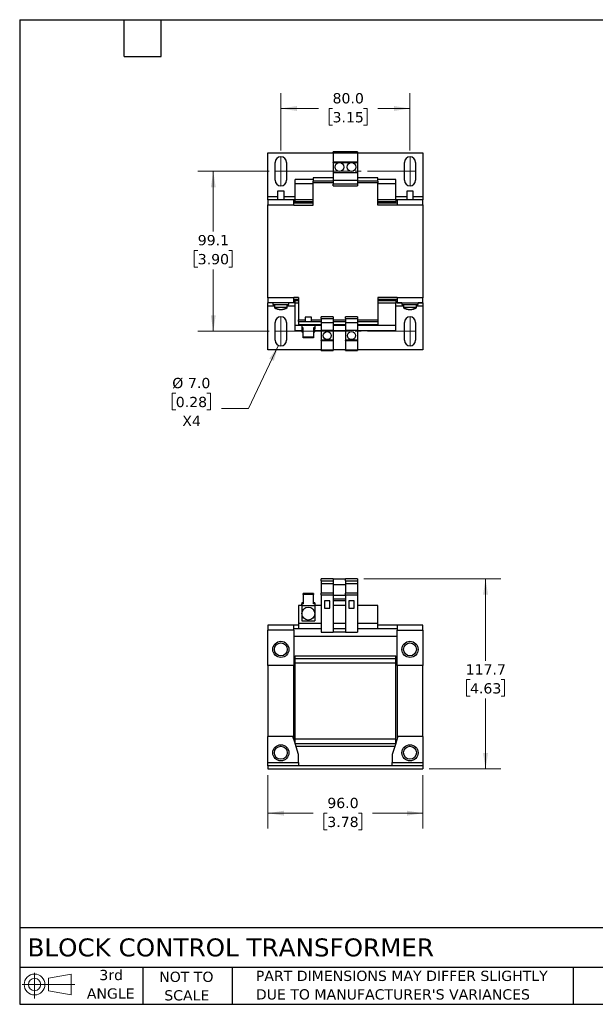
# Model space of a CAD drawing. Header units: millimetres. Extents: x 19 to 819, y 19 to 629.
# Tile 1 of 2: x 19 to 376, y 19 to 629. Entities that reach past the tile are written whole.
import ezdxf

# ---------------------------------------------------------------- set-up
doc = ezdxf.new("R2010")
doc.units = ezdxf.units.MM
doc.header["$LTSCALE"] = 3
doc.linetypes.add('SLD-Center', pattern=[19.05, 15.24, -1.27, 1.27, -1.27])
doc.linetypes.add('SLD-Solid', pattern=[0])
doc.layers.add('TEXT', color=140, linetype='SLD-Solid', lineweight=25)
doc.styles.add('SLDTEXTSTYLE0', font='VERDANA.TTF')
doc.dimstyles.new('SLDDIMSTYLE0', dxfattribs={"dimtxt": 6.474023, "dimasz": 9.906, "dimexe": 0, "dimexo": 0.0625, "dimgap": 1.618506, "dimtad": 0, "dimtih": 1, "dimtoh": 1, "dimrnd": 1e-09, "dimzin": 4, "dimdsep": 46, "dimtxsty": 'SLDTEXTSTYLE0', "dimsah": 1, "dimcen": 0.09, "dimadec": 0, "dimazin": 1, "dimtfac": 1, "dimtofl": 0, "dimtmove": 0, "dimatfit": 3, "dimfxl": 0, "dimfrac": 2, "dimtolj": 1, "dimtzin": 12, "dimarcsym": 0})
doc.dimstyles.new('SLDDIMSTYLE1', dxfattribs={"dimtxt": 6.474023, "dimasz": 9.906, "dimexe": 0, "dimexo": 0.0625, "dimgap": 1.618506, "dimtad": 0, "dimtih": 1, "dimtoh": 1, "dimrnd": 1e-09, "dimzin": 12, "dimdsep": 46, "dimtxsty": 'SLDTEXTSTYLE0', "dimsah": 1, "dimcen": 0.09, "dimadec": 0, "dimazin": 3, "dimtfac": 1, "dimtofl": 0, "dimtmove": 0, "dimatfit": 3, "dimfxl": 0, "dimfrac": 2, "dimtolj": 1, "dimtzin": 12, "dimarcsym": 0})
doc.dimstyles.new('SLDDIMSTYLE3', dxfattribs={"dimtxt": 6.474023, "dimasz": 9.906, "dimexe": 0, "dimexo": 0.0625, "dimgap": 1.618506, "dimtad": 0, "dimtih": 1, "dimtoh": 1, "dimrnd": 1e-09, "dimzin": 4, "dimdsep": 46, "dimtxsty": 'SLDTEXTSTYLE0', "dimsah": 1, "dimcen": 0, "dimadec": 0, "dimazin": 1, "dimtfac": 1, "dimtofl": 0, "dimtmove": 0, "dimatfit": 3, "dimfxl": 0, "dimfrac": 2, "dimtolj": 1, "dimtzin": 12, "dimarcsym": 0})

# ---------------------------------------------------------------- blocks, each defined once
blk = doc.blocks.new('Block11')
at = {"color": 7, "linetype": 'SLD-Solid', "lineweight": 18}
for p, q in [((7.77, 15.93), (7.77, 0)), ((16.44, 12.5), (30.53, 15.1)), ((16.44, 4.79), (16.44, 12.5)), ((30.53, 15.1), (30.53, 2.19)), ((0, 8.65), (32.62, 8.65)), ((16.44, 4.79), (30.53, 2.19))]:
    blk.add_line(p, q, dxfattribs=at)
for radius in [6.45, 3.86]:
    blk.add_circle((7.77, 8.65), radius, dxfattribs=at)
blk = doc.blocks.new('Block12')
at = {"color": 7, "linetype": 'Continuous'}
blk.add_blockref('Block11', (0, 0), dxfattribs=at)
blk = doc.blocks.new('_D')
at = {"color": 7, "linetype": 'SLD-Solid', "lineweight": 0}
for p, q in [((172.87, 160.97), (172.87, 127.85)), ((268.87, 160.97), (268.87, 127.85)), ((172.87, 137.38), (200.88, 137.38)), ((209.65, 137.38), (207.48, 137.38)), ((207.48, 137.38), (207.48, 127.09)), ((228.89, 137.38), (231.06, 137.38)), ((231.06, 137.38), (231.06, 127.09)), ((268.87, 137.38), (237.66, 137.38)), ((207.48, 127.09), (209.65, 127.09)), ((231.06, 127.09), (228.89, 127.09))]:
    blk.add_line(p, q, dxfattribs=at)
at = {"color": 7, "linetype": 'SLD-Solid', "lineweight": 18}
for points in [[(172.87, 137.38), (182.77, 135.85), (182.77, 138.9)], [(268.87, 137.38), (258.96, 138.9), (258.96, 135.85)]]:
    blk.add_solid(points, dxfattribs=at)
at = {"color": 7, "linetype": 'SLD-Solid', "lineweight": 18, "char_height": 6.35, "attachment_point": 1, "style": 'SLDTEXTSTYLE0'}
for s, insert in [('96.0', (209.65, 146.89)), ('3.78', (209.65, 135.15))]:
    blk.add_mtext(s, dxfattribs=dict(at, insert=insert))
blk = doc.blocks.new('_D_1')
at = {"color": 7, "linetype": 'SLD-Solid', "lineweight": 0}
for p, q in [((232.18, 282.48), (317.21, 282.48)), ((307.69, 282.48), (307.69, 231.8)), ((298.07, 220.06), (295.9, 220.06)), ((295.9, 220.06), (295.9, 209.78)), ((317.31, 220.06), (319.48, 220.06)), ((319.48, 220.06), (319.48, 209.78)), ((295.9, 209.78), (298.07, 209.78)), ((307.69, 164.78), (307.69, 208.33)), ((319.48, 209.78), (317.31, 209.78)), ((272.68, 164.78), (317.21, 164.78))]:
    blk.add_line(p, q, dxfattribs=at)
at = {"color": 7, "linetype": 'SLD-Solid', "lineweight": 18}
for points in [[(307.69, 282.48), (306.16, 272.57), (309.21, 272.57)], [(307.69, 164.78), (309.21, 174.68), (306.16, 174.68)]]:
    blk.add_solid(points, dxfattribs=at)
at = {"color": 7, "linetype": 'SLD-Solid', "lineweight": 18, "char_height": 6.35, "attachment_point": 1, "style": 'SLDTEXTSTYLE0'}
for s, insert in [('117.7', (295.38, 229.58)), ('4.63', (298.07, 217.84))]:
    blk.add_mtext(s, dxfattribs=dict(at, insert=insert))
blk = doc.blocks.new('_D_6')
at = {"color": 7, "linetype": 'SLD-Solid', "lineweight": 0}
for p, q in [((180.86, 547.59), (180.86, 583.2)), ((260.87, 547.59), (260.87, 583.2)), ((180.86, 573.67), (204.12, 573.67)), ((212.89, 573.67), (210.72, 573.67)), ((210.72, 573.67), (210.72, 563.38)), ((232.13, 573.67), (234.31, 573.67)), ((234.31, 573.67), (234.31, 563.38)), ((260.87, 573.67), (240.91, 573.67)), ((210.72, 563.38), (212.89, 563.38)), ((234.31, 563.38), (232.13, 563.38))]:
    blk.add_line(p, q, dxfattribs=at)
at = {"color": 7, "linetype": 'SLD-Solid', "lineweight": 18}
for points in [[(180.86, 573.67), (190.77, 572.15), (190.77, 575.2)], [(260.87, 573.67), (250.97, 575.2), (250.97, 572.15)]]:
    blk.add_solid(points, dxfattribs=at)
at = {"color": 7, "linetype": 'SLD-Solid', "lineweight": 18, "char_height": 6.35, "attachment_point": 1, "style": 'SLDTEXTSTYLE0'}
for s, insert in [('80.0', (212.89, 583.19)), ('3.15', (212.89, 571.45))]:
    blk.add_mtext(s, dxfattribs=dict(at, insert=insert))
blk = doc.blocks.new('_D_7')
at = {"color": 7, "linetype": 'SLD-Solid', "lineweight": 0}
for p, q in [((173.55, 534.78), (129.47, 534.78)), ((138.99, 534.78), (138.99, 497.55)), ((129.37, 485.82), (127.2, 485.82)), ((127.2, 485.82), (127.2, 475.53)), ((148.61, 485.82), (150.78, 485.82)), ((150.78, 485.82), (150.78, 475.53)), ((127.2, 475.53), (129.37, 475.53)), ((150.78, 475.53), (148.61, 475.53)), ((138.99, 435.72), (138.99, 474.08)), ((173.55, 435.72), (129.47, 435.72))]:
    blk.add_line(p, q, dxfattribs=at)
at = {"color": 7, "linetype": 'SLD-Solid', "lineweight": 18}
for points in [[(138.99, 534.78), (137.47, 524.87), (140.52, 524.87)], [(138.99, 435.72), (140.52, 445.62), (137.47, 445.62)]]:
    blk.add_solid(points, dxfattribs=at)
at = {"color": 7, "linetype": 'SLD-Solid', "lineweight": 18, "char_height": 6.35, "attachment_point": 1, "style": 'SLDTEXTSTYLE0'}
for s, insert in [('99.1', (129.37, 495.33)), ('3.90', (129.37, 483.59))]:
    blk.add_mtext(s, dxfattribs=dict(at, insert=insert))
blk = doc.blocks.new('_D_8')
at = {"color": 7, "linetype": 'SLD-Solid', "lineweight": 0}
for p, q in [((179.36, 427.06), (160.78, 387.96)), ((115.76, 397.36), (113.59, 397.36)), ((113.59, 397.36), (113.59, 387.07)), ((135, 397.36), (137.17, 397.36)), ((137.17, 397.36), (137.17, 387.07)), ((113.59, 387.07), (115.76, 387.07)), ((137.17, 387.07), (135, 387.07)), ((160.78, 387.96), (144.11, 387.96))]:
    blk.add_line(p, q, dxfattribs=at)
at = {"color": 7, "linetype": 'SLD-Solid', "lineweight": 18}
blk.add_solid([(179.36, 427.06), (173.73, 418.76), (176.48, 417.46)], dxfattribs=at)
at = {"color": 7, "linetype": 'SLD-Solid', "lineweight": 18, "char_height": 6.35, "attachment_point": 1, "style": 'SLDTEXTSTYLE0'}
for s, insert in [('%%c', (113.57, 406.88)), ('7.0', (123.34, 406.88)), ('0.28', (115.76, 395.14)), ('X4', (119.79, 383.4))]:
    blk.add_mtext(s, dxfattribs=dict(at, insert=insert))

msp = doc.modelspace()

# ---------------------------------------------------------------- linework, layer by layer
for p, q in [((172.867, 546.248), (213.367, 546.248)), ((172.867, 519.248), (172.867, 546.248)), ((228.367, 546.748), (213.367, 546.748)), ((213.367, 546.144), (213.367, 546.748)), ((213.367, 546.144), (228.367, 546.144)), ((213.367, 546.144), (213.367, 540.498)), ((228.367, 546.748), (228.367, 546.144)), ((228.367, 546.248), (268.867, 546.248)), ((228.367, 546.144), (228.367, 540.498)), ((268.867, 546.248), (268.867, 519.248)), ((177.362, 529.278), (177.362, 540.278)), ((184.362, 540.278), (184.362, 529.278)), ((228.367, 540.498), (213.367, 540.498)), ((213.367, 540.269), (213.367, 540.498)), ((213.367, 540.269), (228.367, 540.269)), ((213.367, 540.269), (213.367, 534.098)), ((228.367, 540.498), (228.367, 540.269)), ((228.367, 540.269), (228.367, 534.098)), ((257.372, 529.278), (257.372, 540.278)), ((264.372, 540.278), (264.372, 529.278)), ((200.867, 530.748), (200.867, 528.748)), ((213.367, 530.748), (200.867, 530.748)), ((213.367, 534.098), (228.367, 534.098)), ((213.367, 534.098), (213.367, 529.248)), ((228.367, 534.098), (228.367, 529.248)), ((240.867, 530.748), (228.367, 530.748)), ((240.867, 528.748), (240.867, 530.748)), ((200.867, 529.698), (189.667, 529.698)), ((189.667, 527.098), (189.667, 529.698)), ((200.867, 527.098), (189.667, 527.098)), ((189.667, 517.098), (189.667, 527.098)), ((213.367, 528.748), (200.867, 528.748)), ((200.867, 527.748), (200.867, 528.748)), ((213.367, 527.748), (200.867, 527.748)), ((200.867, 513.748), (200.867, 527.748)), ((213.367, 529.248), (228.367, 529.248)), ((213.367, 529.248), (213.367, 526.748)), ((228.367, 526.748), (213.367, 526.748)), ((213.367, 525.765), (213.367, 526.748)), ((213.367, 525.765), (228.367, 525.765)), ((228.367, 529.248), (228.367, 526.748)), ((240.867, 528.748), (228.367, 528.748)), ((240.867, 527.748), (228.367, 527.748)), ((228.367, 526.748), (228.367, 525.765)), ((252.067, 529.698), (240.867, 529.698)), ((240.867, 528.748), (240.867, 527.748)), ((240.867, 513.748), (240.867, 527.748)), ((252.067, 527.098), (240.867, 527.098)), ((252.067, 527.098), (252.067, 529.698)), ((252.067, 517.098), (252.067, 527.098)), ((172.867, 517.248), (172.867, 519.248)), ((172.867, 519.248), (178.867, 519.248)), ((178.867, 522.398), (178.867, 517.098)), ((182.867, 522.398), (178.867, 522.398)), ((182.867, 517.098), (182.867, 522.398)), ((182.867, 519.248), (189.667, 519.248)), ((252.067, 519.248), (258.867, 519.248)), ((258.867, 522.398), (258.867, 517.098)), ((262.867, 522.398), (258.867, 522.398)), ((262.867, 517.098), (262.867, 522.398)), ((262.867, 519.248), (268.867, 519.248)), ((268.867, 519.248), (268.867, 517.248)), ((172.867, 517.098), (172.867, 517.248)), ((172.867, 517.248), (178.867, 517.248)), ((188.867, 517.098), (172.867, 517.098)), ((172.867, 517.098), (172.867, 514.098)), ((172.867, 456.398), (172.867, 514.098)), ((172.867, 514.098), (188.867, 514.098)), ((182.867, 517.248), (188.367, 517.248)), ((188.367, 517.098), (188.367, 517.248)), ((188.367, 517.248), (189.667, 517.248)), ((188.867, 514.098), (188.867, 517.098)), ((188.867, 515.248), (189.667, 515.248)), ((200.867, 514.998), (188.867, 514.998)), ((188.867, 514.098), (188.867, 513.748)), ((188.867, 513.748), (200.867, 513.748)), ((200.867, 517.098), (189.667, 517.098)), ((189.667, 515.998), (189.667, 517.098)), ((189.667, 515.998), (200.867, 515.998)), ((189.667, 515.098), (189.667, 515.998)), ((200.867, 515.098), (189.667, 515.098)), ((189.667, 514.998), (189.667, 515.098)), ((252.067, 517.098), (240.867, 517.098)), ((240.867, 515.998), (252.067, 515.998)), ((252.067, 515.098), (240.867, 515.098)), ((252.867, 514.998), (240.867, 514.998)), ((252.867, 513.748), (240.867, 513.748)), ((252.067, 517.248), (253.367, 517.248)), ((252.067, 517.098), (252.067, 515.998)), ((252.067, 515.098), (252.067, 515.998)), ((252.067, 515.248), (252.867, 515.248)), ((252.067, 514.998), (252.067, 515.098)), ((268.867, 517.098), (252.867, 517.098)), ((252.867, 517.098), (252.867, 514.098)), ((252.867, 514.098), (252.867, 513.748)), ((252.867, 514.098), (268.867, 514.098)), ((253.367, 517.248), (258.867, 517.248)), ((253.367, 517.098), (253.367, 517.248)), ((262.867, 517.248), (268.867, 517.248)), ((268.867, 517.248), (268.867, 517.098)), ((268.867, 514.098), (268.867, 517.098)), ((268.867, 514.098), (268.867, 456.398)), ((188.867, 456.398), (172.867, 456.398)), ((172.867, 456.398), (172.867, 453.398)), ((188.867, 453.398), (172.867, 453.398)), ((172.867, 453.248), (172.867, 453.398)), ((175.867, 453.248), (172.867, 453.248)), ((172.867, 451.248), (172.867, 453.248)), ((172.867, 424.248), (172.867, 451.248)), ((176.867, 451.248), (172.867, 451.248)), ((175.867, 453.398), (175.867, 452.398)), ((175.867, 452.398), (175.867, 452.248)), ((175.867, 452.398), (185.867, 452.398)), ((175.867, 452.248), (176.867, 452.248)), ((176.867, 452.398), (176.867, 450.675)), ((184.867, 450.675), (184.867, 452.398)), ((184.867, 452.248), (185.867, 452.248)), ((189.667, 451.248), (184.867, 451.248)), ((185.867, 452.398), (185.867, 453.398)), ((188.367, 453.248), (185.867, 453.248)), ((185.867, 452.248), (185.867, 452.398)), ((188.367, 453.398), (188.367, 453.248)), ((189.667, 453.248), (188.367, 453.248)), ((191.867, 456.748), (188.867, 456.748)), ((188.867, 456.398), (188.867, 456.748)), ((188.867, 453.398), (188.867, 456.398)), ((191.867, 455.498), (188.867, 455.498)), ((189.667, 455.248), (188.867, 455.248)), ((189.667, 455.398), (189.667, 455.498)), ((191.867, 455.398), (189.667, 455.398)), ((189.667, 454.498), (189.667, 455.398)), ((191.867, 454.498), (189.667, 454.498)), ((189.667, 453.398), (189.667, 454.498)), ((189.667, 453.398), (191.867, 453.398)), ((189.667, 439.398), (189.667, 453.398)), ((191.867, 456.748), (191.867, 442.748)), ((252.867, 456.748), (240.867, 456.748)), ((240.867, 456.748), (240.867, 442.748)), ((252.867, 455.498), (240.867, 455.498)), ((252.067, 455.398), (240.867, 455.398)), ((252.067, 454.498), (240.867, 454.498)), ((240.867, 453.398), (252.067, 453.398)), ((252.067, 455.398), (252.067, 455.498)), ((252.067, 454.498), (252.067, 455.398)), ((252.867, 455.248), (252.067, 455.248)), ((252.067, 454.498), (252.067, 453.398)), ((252.067, 439.398), (252.067, 453.398)), ((253.367, 453.248), (252.067, 453.248)), ((256.867, 451.248), (252.067, 451.248)), ((252.867, 456.398), (252.867, 456.748)), ((268.867, 456.398), (252.867, 456.398)), ((252.867, 456.398), (252.867, 453.398)), ((252.867, 453.398), (268.867, 453.398)), ((253.367, 453.398), (253.367, 453.248)), ((255.867, 453.248), (253.367, 453.248)), ((255.867, 453.398), (255.867, 452.398)), ((255.867, 452.398), (255.867, 452.248)), ((255.867, 452.398), (265.867, 452.398)), ((255.867, 452.248), (256.867, 452.248)), ((256.867, 452.398), (256.867, 450.675)), ((264.867, 450.675), (264.867, 452.398)), ((264.867, 452.248), (265.867, 452.248)), ((268.867, 451.248), (264.867, 451.248)), ((265.867, 452.398), (265.867, 453.398)), ((268.867, 453.248), (265.867, 453.248)), ((265.867, 452.248), (265.867, 452.398)), ((268.867, 453.398), (268.867, 456.398)), ((268.867, 453.398), (268.867, 453.248)), ((268.867, 453.248), (268.867, 451.248)), ((268.867, 451.248), (268.867, 424.248)), ((176.867, 450.675), (176.867, 450.525)), ((176.867, 450.675), (184.867, 450.675)), ((176.867, 450.525), (177.067, 450.525)), ((184.667, 450.525), (184.867, 450.525)), ((184.867, 450.525), (184.867, 450.675)), ((256.867, 450.675), (256.867, 450.525)), ((256.867, 450.675), (264.867, 450.675)), ((256.867, 450.525), (257.067, 450.525)), ((264.667, 450.525), (264.867, 450.525)), ((264.867, 450.525), (264.867, 450.675)), ((177.362, 430.218), (177.362, 441.218)), ((184.362, 441.218), (184.362, 430.218)), ((193.867, 439.398), (189.667, 439.398)), ((189.667, 436.099), (189.667, 439.398)), ((191.867, 441.748), (191.867, 442.748)), ((191.867, 442.748), (195.867, 442.748)), ((191.867, 441.748), (205.867, 441.748)), ((191.867, 441.748), (191.867, 439.748)), ((205.867, 439.748), (191.867, 439.748)), ((193.867, 439.748), (193.867, 439.248)), ((193.867, 439.248), (193.867, 437.834)), ((201.867, 439.248), (193.867, 439.248)), ((195.867, 444.448), (195.867, 441.748)), ((199.867, 444.448), (195.867, 444.448)), ((199.867, 441.748), (199.867, 444.448)), ((199.867, 442.748), (205.867, 442.748)), ((201.867, 439.248), (201.867, 439.748)), ((205.867, 439.398), (201.867, 439.398)), ((201.867, 439.248), (201.867, 437.834)), ((213.367, 444.731), (205.867, 444.731)), ((205.867, 443.748), (205.867, 444.731)), ((205.867, 443.748), (213.367, 443.748)), ((205.867, 443.748), (205.867, 441.248)), ((205.867, 441.248), (213.367, 441.248)), ((205.867, 441.248), (205.867, 436.398)), ((213.367, 444.731), (213.367, 443.748)), ((213.367, 443.748), (213.367, 441.248)), ((213.367, 442.748), (220.867, 442.748)), ((213.367, 441.748), (220.867, 441.748)), ((213.367, 441.248), (213.367, 436.398)), ((220.867, 439.748), (213.367, 439.748)), ((220.867, 439.398), (213.367, 439.398)), ((228.367, 444.731), (220.867, 444.731)), ((220.867, 443.748), (220.867, 444.731)), ((220.867, 443.748), (228.367, 443.748)), ((220.867, 443.748), (220.867, 441.248)), ((220.867, 441.248), (228.367, 441.248)), ((220.867, 441.248), (220.867, 436.398)), ((228.367, 444.731), (228.367, 443.748)), ((228.367, 443.748), (228.367, 441.248)), ((228.367, 442.748), (240.867, 442.748)), ((228.367, 441.748), (240.867, 441.748)), ((228.367, 441.248), (228.367, 436.398)), ((240.867, 439.748), (228.367, 439.748)), ((252.067, 439.398), (228.367, 439.398)), ((240.867, 442.748), (240.867, 441.748)), ((240.867, 441.748), (240.867, 439.748)), ((252.067, 436.099), (252.067, 439.398)), ((257.372, 430.218), (257.372, 441.218)), ((264.372, 441.218), (264.372, 430.218)), ((193.867, 436.099), (189.667, 436.099)), ((194.717, 437.834), (193.867, 437.834)), ((193.867, 437.834), (193.867, 437.268)), ((193.867, 437.268), (193.867, 435.348)), ((193.867, 437.268), (194.717, 437.268)), ((193.867, 435.348), (194.717, 435.348)), ((194.717, 432.177), (194.717, 437.834)), ((201.867, 437.834), (201.017, 437.834)), ((201.017, 437.834), (201.017, 432.177)), ((201.867, 437.268), (201.017, 437.268)), ((201.017, 435.348), (201.867, 435.348)), ((201.867, 437.834), (201.867, 437.268)), ((201.867, 435.348), (201.867, 437.268)), ((205.867, 436.099), (201.867, 436.099)), ((205.867, 436.398), (213.367, 436.398)), ((205.867, 436.398), (205.867, 430.227)), ((213.367, 436.398), (213.367, 430.227)), ((220.867, 436.099), (213.367, 436.099)), ((220.867, 436.398), (228.367, 436.398)), ((220.867, 436.398), (220.867, 430.227)), ((228.367, 436.398), (228.367, 430.227)), ((252.067, 436.099), (228.367, 436.099)), ((201.017, 432.177), (194.717, 432.177)), ((194.717, 431.611), (194.717, 432.177)), ((201.017, 431.611), (194.717, 431.611)), ((201.017, 432.177), (201.017, 431.611)), ((213.367, 430.227), (205.867, 430.227)), ((205.867, 429.998), (205.867, 430.227)), ((205.867, 429.998), (213.367, 429.998)), ((205.867, 429.998), (205.867, 424.352)), ((213.367, 430.227), (213.367, 429.998)), ((213.367, 429.998), (213.367, 424.352)), ((228.367, 430.227), (220.867, 430.227)), ((220.867, 429.998), (220.867, 430.227)), ((220.867, 429.998), (228.367, 429.998)), ((220.867, 429.998), (220.867, 424.352)), ((228.367, 430.227), (228.367, 429.998)), ((228.367, 429.998), (228.367, 424.352)), ((205.867, 424.248), (172.867, 424.248)), ((205.867, 424.352), (213.367, 424.352)), ((205.867, 423.748), (205.867, 424.352)), ((205.867, 423.748), (213.367, 423.748)), ((213.367, 424.352), (213.367, 423.748)), ((220.867, 424.248), (213.367, 424.248)), ((220.867, 424.352), (228.367, 424.352)), ((220.867, 423.748), (220.867, 424.352)), ((220.867, 423.748), (228.367, 423.748)), ((228.367, 424.352), (228.367, 423.748)), ((268.867, 424.248), (228.367, 424.248)), ((213.367, 282.48), (205.867, 282.48)), ((205.867, 281.18), (205.867, 282.48)), ((205.867, 281.18), (213.367, 281.18)), ((205.867, 281.18), (205.867, 279.325)), ((213.367, 282.48), (213.367, 281.18)), ((213.367, 282.48), (220.867, 282.48)), ((213.367, 281.18), (213.367, 279.325)), ((228.367, 282.48), (220.867, 282.48)), ((220.867, 281.18), (220.867, 282.48)), ((220.867, 281.18), (228.367, 281.18)), ((220.867, 281.18), (220.867, 279.325)), ((228.367, 282.48), (228.367, 281.18)), ((228.367, 281.18), (228.367, 279.325)), ((213.367, 279.325), (205.867, 279.325)), ((205.867, 279.325), (205.867, 273.666)), ((213.367, 279.325), (213.367, 273.666)), ((213.367, 278.98), (220.867, 278.98)), ((228.367, 279.325), (220.867, 279.325)), ((220.867, 279.325), (220.867, 273.666)), ((228.367, 279.325), (228.367, 273.666)), ((201.017, 273.301), (194.717, 273.301)), ((194.717, 272.735), (194.717, 273.301)), ((201.017, 272.735), (194.717, 272.735)), ((194.717, 272.735), (194.717, 267.078)), ((201.017, 273.301), (201.017, 272.735)), ((201.017, 267.078), (201.017, 272.735)), ((205.867, 272.466), (205.867, 273.666)), ((213.367, 273.666), (205.867, 273.666)), ((205.867, 272.466), (213.367, 272.466)), ((205.867, 272.466), (205.867, 249.366)), ((211.267, 268.78), (207.967, 268.779)), ((207.967, 268.779), (207.967, 264.279)), ((211.267, 264.28), (211.267, 268.78)), ((213.367, 273.666), (213.367, 272.466)), ((213.367, 272.466), (213.367, 249.366)), ((213.367, 272.425), (220.867, 272.425)), ((220.867, 269.98), (213.367, 269.98)), ((213.367, 268.997), (220.867, 268.997)), ((220.867, 272.466), (220.867, 273.666)), ((228.367, 273.666), (220.867, 273.666)), ((220.867, 272.466), (220.867, 249.366)), ((220.867, 272.466), (228.367, 272.466)), ((226.267, 268.78), (222.967, 268.779)), ((222.967, 268.779), (222.967, 264.279)), ((226.267, 264.28), (226.267, 268.78)), ((228.367, 273.666), (228.367, 272.466)), ((228.367, 272.466), (228.367, 249.366)), ((193.867, 265.98), (191.867, 265.98)), ((191.867, 265.98), (191.867, 254.78)), ((193.867, 267.644), (193.867, 267.078)), ((194.717, 267.644), (193.867, 267.644)), ((193.867, 265.898), (193.867, 267.078)), ((193.867, 267.078), (194.717, 267.078)), ((193.867, 265.898), (201.867, 265.898)), ((193.867, 265.898), (193.867, 260.98)), ((201.867, 267.644), (201.017, 267.644)), ((201.867, 267.078), (201.017, 267.078)), ((201.867, 267.644), (201.867, 267.078)), ((201.867, 267.078), (201.867, 265.898)), ((205.867, 265.98), (201.867, 265.98)), ((201.867, 265.898), (201.867, 260.98)), ((207.967, 264.279), (211.267, 264.28)), ((220.867, 265.98), (213.367, 265.98)), ((222.967, 264.279), (226.267, 264.28)), ((240.867, 265.98), (228.367, 265.98)), ((240.867, 254.78), (240.867, 265.98)), ((193.867, 260.98), (193.867, 256.48)), ((193.867, 256.48), (201.867, 256.48)), ((201.867, 260.98), (201.867, 256.48)), ((172.867, 253.78), (172.867, 250.78)), ((188.867, 253.78), (172.867, 253.78)), ((188.867, 250.78), (172.867, 250.78)), ((172.867, 228.78), (172.867, 250.78)), ((188.867, 250.78), (188.867, 253.78)), ((191.867, 253.78), (188.867, 253.78)), ((188.867, 251.78), (191.867, 251.78)), ((188.867, 250.78), (188.867, 228.78)), ((205.867, 254.78), (191.867, 254.78)), ((191.867, 254.78), (191.867, 251.78)), ((191.867, 251.78), (205.867, 251.78)), ((220.867, 254.78), (213.367, 254.78)), ((213.367, 251.78), (220.867, 251.78)), ((240.867, 254.78), (228.367, 254.78)), ((228.367, 251.78), (240.867, 251.78)), ((240.867, 251.78), (240.867, 254.78)), ((252.867, 253.78), (240.867, 253.78)), ((240.867, 251.78), (252.867, 251.78)), ((252.867, 253.78), (252.867, 250.78)), ((268.867, 253.78), (252.867, 253.78)), ((252.867, 250.78), (268.867, 250.78)), ((252.867, 228.78), (252.867, 250.78)), ((268.867, 250.78), (268.867, 253.78)), ((268.867, 250.78), (268.867, 228.78)), ((252.867, 246.78), (188.867, 246.78)), ((205.867, 249.366), (213.367, 249.366)), ((220.867, 249.366), (213.367, 249.366)), ((220.867, 249.366), (228.367, 249.366)), ((189.667, 234.829), (252.067, 234.829)), ((189.667, 232.979), (189.667, 234.829)), ((252.067, 232.979), (189.667, 232.979)), ((189.667, 230.279), (189.667, 232.979)), ((252.067, 232.979), (252.067, 234.829)), ((252.067, 230.279), (252.067, 232.979)), ((188.867, 228.78), (172.867, 228.78)), ((172.867, 228.78), (172.867, 184.779)), ((188.867, 230.779), (189.667, 230.779)), ((188.867, 183.207), (188.867, 228.78)), ((252.067, 230.279), (189.667, 230.279)), ((189.667, 183.279), (189.667, 230.279)), ((252.067, 230.779), (252.867, 230.779)), ((252.067, 183.279), (252.067, 230.279)), ((268.867, 228.78), (252.867, 228.78)), ((252.867, 228.78), (252.867, 183.207)), ((268.867, 184.779), (268.867, 228.78)), ((188.367, 184.779), (172.867, 184.779)), ((172.867, 168.779), (172.867, 184.779)), ((189.667, 180.693), (188.367, 184.779)), ((252.067, 183.279), (189.667, 183.279)), ((189.667, 180.607), (189.667, 183.279)), ((253.367, 184.779), (252.067, 180.693)), ((252.067, 180.607), (252.067, 183.279)), ((268.867, 184.779), (253.367, 184.779)), ((268.867, 184.779), (268.867, 168.779)), ((189.667, 182.779), (189.003, 182.779)), ((189.694, 180.607), (189.667, 180.607)), ((191.867, 173.779), (189.694, 180.607)), ((189.703, 180.579), (252.031, 180.579)), ((251.442, 178.729), (190.292, 178.729)), ((252.04, 180.607), (249.867, 173.779)), ((252.067, 180.607), (252.04, 180.607)), ((252.731, 182.779), (252.067, 182.779)), ((191.867, 168.779), (191.867, 173.779)), ((249.867, 173.779), (249.867, 168.779)), ((172.867, 168.779), (191.867, 168.779)), ((172.867, 166.779), (172.867, 168.779)), ((172.867, 166.779), (172.867, 164.779)), ((268.867, 166.779), (172.867, 166.779)), ((172.867, 164.779), (268.867, 164.779)), ((191.867, 168.779), (191.867, 166.779)), ((249.867, 168.779), (268.867, 168.779)), ((249.867, 166.779), (249.867, 168.779)), ((268.867, 168.779), (268.867, 166.779)), ((268.867, 166.779), (268.867, 164.779))]:
    msp.add_line(p, q)
at = {"color": 7, "linetype": 'SLD-Center', "lineweight": 18}
for p, q in [((180.862, 543.778), (180.862, 525.778)), ((260.872, 543.778), (260.872, 525.778)), ((177.362, 534.778), (264.372, 534.778)), ((180.862, 444.718), (180.862, 426.718)), ((260.872, 444.718), (260.872, 426.718)), ((177.362, 435.718), (264.372, 435.718))]:
    msp.add_line(p, q, dxfattribs=at)
for centre, radius in [((217.117, 537.448), 2.7), ((224.617, 537.448), 2.7), ((209.617, 433.048), 2.5), ((224.617, 433.048), 2.5), ((197.867, 260.98), 4), ((180.867, 238.78), 5), ((180.867, 238.78), 4), ((260.867, 238.78), 5), ((260.867, 238.78), 4), ((180.867, 174.779), 5), ((180.867, 174.779), 4), ((260.867, 174.779), 5), ((260.867, 174.779), 4)]:
    msp.add_circle(centre, radius)
for centre, radius, start, end in [((180.862, 540.278), 3.5, 0, 180), ((260.872, 540.278), 3.5, 0, 180), ((180.862, 529.278), 3.5, 180, 0), ((260.872, 529.278), 3.5, 180, 0), ((180.867, 455.798), 6.5, 232.020128, 270), ((180.867, 455.648), 6.5, 232.020128, 270), ((180.867, 455.798), 6.5, 270, 307.979872), ((180.867, 455.648), 6.5, 270, 307.979872), ((260.867, 455.798), 6.5, 232.020128, 270), ((260.867, 455.648), 6.5, 232.020128, 270), ((260.867, 455.798), 6.5, 270, 307.979872), ((260.867, 455.648), 6.5, 270, 307.979872), ((180.862, 441.218), 3.5, 0, 180), ((260.872, 441.218), 3.5, 0, 180), ((180.862, 430.218), 3.5, 180, 0), ((260.872, 430.218), 3.5, 180, 0)]:
    msp.add_arc(centre, radius, start, end)
at = {"layer": 'TEXT'}
for p, q in [((19.05, 628.65), (819.15, 628.65)), ((19.05, 628.65), (19.05, 19.05)), ((83.82, 605.79), (83.82, 628.65)), ((106.68, 605.79), (106.68, 628.65)), ((83.82, 605.79), (106.68, 605.79)), ((819.15, 66.378), (19.05, 66.378)), ((819.15, 41.91), (19.05, 41.91)), ((95.25, 41.91), (95.25, 19.05)), ((150.635, 41.91), (150.635, 19.05)), ((361.939, 41.91), (361.939, 19.05)), ((19.05, 19.05), (819.15, 19.05))]:
    msp.add_line(p, q, dxfattribs=at)

# ---------------------------------------------------------------- block references
msp.add_blockref('Block12', (20.514, 22.662), dxfattribs=at)

# ---------------------------------------------------------------- texts
at = {"layer": 'TEXT', "style": 'SLDTEXTSTYLE0'}
for s, insert, char_height, attachment_point in [('BLOCK CONTROL TRANSFORMER', (23.897, 59.834), 11.1125, 1), ('3rd', (75.74, 40.381), 6.35, 2), ('NOT TO', (122.305, 39.258), 6.35, 2), ('PART DIMENSIONS MAY DIFFER SLIGHTLY ', (165.358, 39.842), 6.35, 1), ('ANGLE', (75.447, 28.915), 6.35, 2), ('SCALE', (122.594, 27.791), 6.35, 2), ("DUE TO MANUFACTURER'S VARIANCES", (165.358, 28.376), 6.35, 1)]:
    msp.add_mtext(s, dxfattribs=dict(at, insert=insert, char_height=char_height, attachment_point=attachment_point))

# ---------------------------------------------------------------- dimensions: what is measured, and where the dimension line sits
at = {"color": 7, "linetype": 'SLD-Solid', "lineweight": 18}
dim = msp.add_linear_dim(base=(260.872, 573.672), p1=(180.862, 543.778), p2=(260.872, 543.778), dimstyle='SLDDIMSTYLE0', dxfattribs=at)
dim.commit()
dim.dimension.update_dxf_attribs({"geometry": '_D_6', "text_midpoint": (222.513, 573.672), "dimtype": 160})
for base, p1, p2, angle, dimstyle, picture, middle in [((138.991, 435.718), (177.362, 534.778), (177.362, 435.718), 90, 'SLDDIMSTYLE1', '_D_7', (138.991, 485.816)), ((307.689, 282.48), (268.867, 164.779), (228.367, 282.48), 90, 'SLDDIMSTYLE1', '_D_1', (307.689, 220.065)), ((268.867, 137.377), (172.867, 164.779), (268.867, 164.779), 0, 'SLDDIMSTYLE0', '_D', (219.27, 137.377))]:
    dim = msp.add_linear_dim(base=base, p1=p1, p2=p2, angle=angle, dimstyle=dimstyle, dxfattribs=at)
    dim.commit()
    dim.dimension.update_dxf_attribs({"geometry": picture, "text_midpoint": middle, "dimtype": 160})
dim = msp.add_diameter_dim_2p(p1=(182.365, 433.379), p2=(179.36, 427.057), text='<>\\PX4', dimstyle='SLDDIMSTYLE3', dxfattribs=at)
dim.commit()
dim.dimension.update_dxf_attribs({"geometry": '_D_8', "text_midpoint": (125.38, 391.308), "dimtype": 163})

doc.saveas('drawing.dxf')
